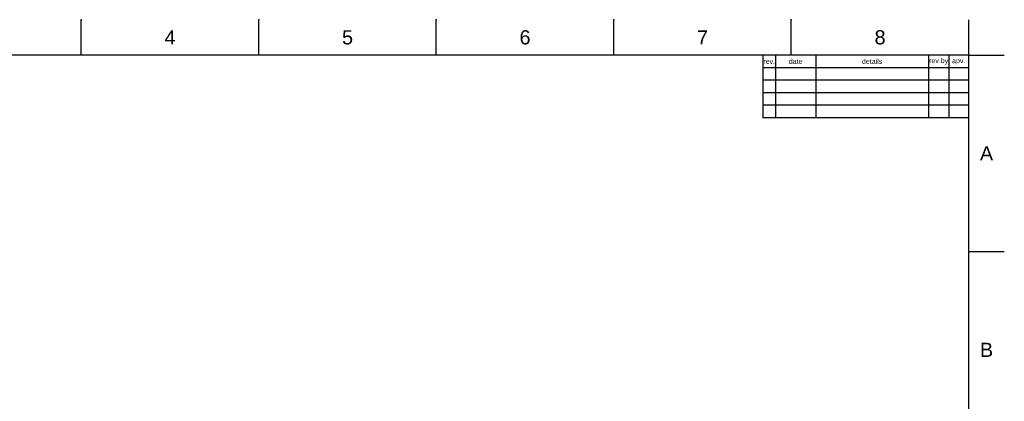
# Model space of a CAD drawing. Header units: millimetres. Extents: x 580 to 2065, y -13 to 1037.
# Tile 6 of 6: x 1084 to 2065, y 656 to 1037. Entities that reach past the tile are written whole.
import ezdxf

# ---------------------------------------------------------------- set-up
doc = ezdxf.new("R2010")
doc.units = ezdxf.units.MM
doc.header["$LTSCALE"] = 0.1
doc.layers.add('FORM', color=7, linetype='Continuous')
doc.layers.add('TEXT', color=2, linetype='Continuous')
doc.styles.get("Standard").update_dxf_attribs({"font": 'arial_0.ttf'})

msp = doc.modelspace()

# ---------------------------------------------------------------- linework, layer by layer
for p, q in [((1145.51, 1001.37), (1145.51, 1036.73)), ((1322.28, 1001.37), (1322.28, 1036.73)), ((1499.05, 1001.37), (1499.05, 1036.73)), ((1675.82, 1001.37), (1675.82, 1036.73)), ((1852.58, 1001.37), (1852.58, 1036.73)), ((2029.35, 1001.37), (2029.35, 1036.73)), ((2029.35, 1001.37), (615.21, 1001.37)), ((2029.35, 22.08), (2029.35, 1001.37)), ((2029.35, 1001.37), (2064.71, 1001.37)), ((2029.35, 805.52), (2064.71, 805.52))]:
    msp.add_line(p, q)
for p in [(1145.51, 1036.73), (1322.28, 1036.73), (1499.05, 1036.73), (1675.82, 1036.73), (1852.58, 1036.73), (2029.35, 805.52)]:
    msp.add_point(p)
at = {"layer": 'FORM'}
for p, q in [((1824.35, 1001.37), (1824.35, 938.87)), ((1836.85, 1001.37), (1836.85, 938.87)), ((1876.85, 1001.37), (1876.85, 938.87)), ((1989.35, 1001.37), (1989.35, 938.87)), ((2009.35, 1001.37), (2009.35, 938.87)), ((2029.35, 988.87), (1824.35, 988.87)), ((2029.35, 976.37), (1824.35, 976.37)), ((2029.35, 963.87), (1824.35, 963.87)), ((2029.35, 951.37), (1824.35, 951.37)), ((2029.35, 938.87), (1824.35, 938.87))]:
    msp.add_line(p, q, dxfattribs=at)

# ---------------------------------------------------------------- texts
at = {"char_height": 14.14, "attachment_point": 5}
for s, width, insert in [('4', 50, (1233.9, 1019.05)), ('5', 50, (1410.66, 1019.05)), ('6', 50, (1587.43, 1019.05)), ('7', 50, (1764.2, 1019.05)), ('8', 50, (1940.97, 1019.05)), ('A', 10, (2047.03, 903.44)), ('B', 10, (2047.03, 707.59))]:
    msp.add_mtext_dynamic_manual_height_columns(s, width=width, gutter_width=12.5, heights=[0], dxfattribs=dict(at, insert=insert))
at = {"layer": 'TEXT', "char_height": 5, "attachment_point": 5}
for s, width, insert in [('rev.', 5, (1830.6, 995.12)), ('date', 16, (1856.85, 995.12)), ('details', 45, (1933.1, 995.12)), ('rev.by', 8, (1999.35, 995.12)), ('apv.', 8, (2019.35, 995.12))]:
    msp.add_mtext_dynamic_manual_height_columns(s, width=width, gutter_width=12.5, heights=[0], dxfattribs=dict(at, insert=insert))

doc.saveas('drawing.dxf')
